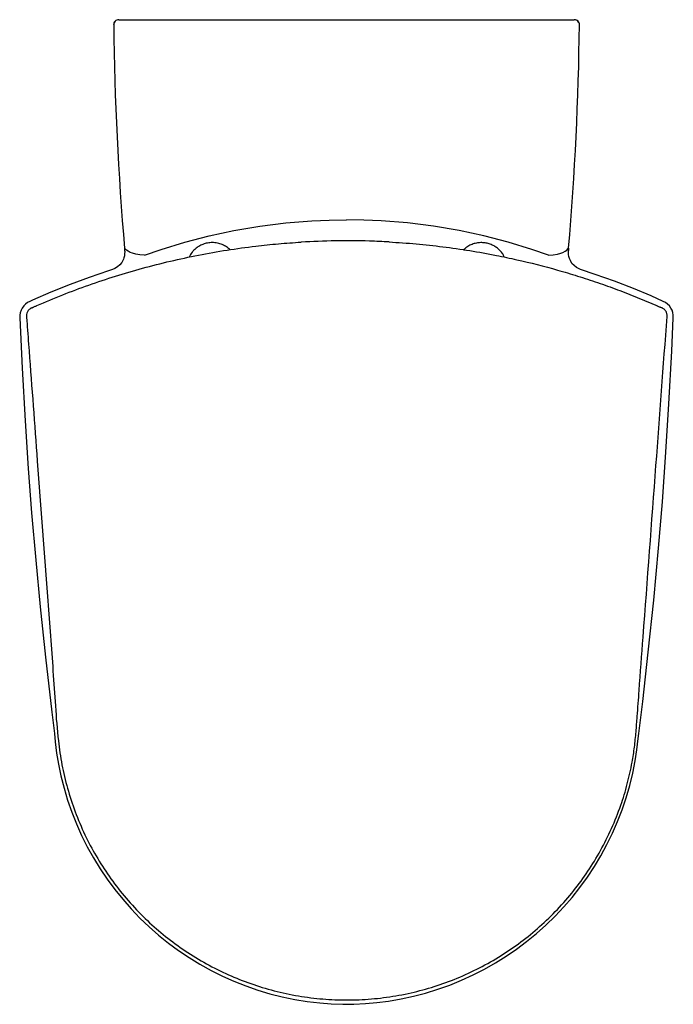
# Model space of a CAD drawing. Header units: millimetres. Extents: x 916.625 to 917.004, y 1556.423 to 1556.993.
import ezdxf

# ---------------------------------------------------------------- set-up
doc = ezdxf.new("R2010")
doc.units = ezdxf.units.MM
doc.layers.add('SANINDUSA', color=3, linetype='Continuous')

msp = doc.modelspace()

# ---------------------------------------------------------------- linework, layer by layer
at = {"layer": 'SANINDUSA'}
for p, q in [((916.6829040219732, 1556.993265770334), (916.6876833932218, 1556.993265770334)), ((916.6876833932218, 1556.993265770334), (916.814875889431, 1556.993265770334)), ((916.814875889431, 1556.993265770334), (916.9420684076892, 1556.993265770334)), ((916.9420684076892, 1556.993265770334), (916.9468477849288, 1556.993265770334)), ((916.6978517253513, 1556.856856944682), (916.7074073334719, 1556.860030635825)), ((916.9319000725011, 1556.856856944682), (916.922344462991, 1556.860030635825)), ((916.9961437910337, 1556.826903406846), (916.9960676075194, 1556.826937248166))]:
    msp.add_line(p, q, dxfattribs=at)
at = {"layer": 'SANINDUSA', "flags": 128}
for points in [[(916.6828401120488, 1556.993265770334), (916.6822585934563, 1556.993208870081), (916.6816991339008, 1556.993040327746), (916.6811829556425, 1556.992766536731), (916.6807296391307, 1556.992397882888), (916.6803563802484, 1556.991948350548), (916.6800773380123, 1556.991434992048), (916.6799030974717, 1556.990877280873), (916.6798402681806, 1556.990296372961)], [(916.6829040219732, 1556.993265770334), (916.6823146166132, 1556.993207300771), (916.6817481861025, 1556.993034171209), (916.6812268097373, 1556.992753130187), (916.6807708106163, 1556.992375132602), (916.6803979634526, 1556.991914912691), (916.68012280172, 1556.991390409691), (916.6799560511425, 1556.990822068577), (916.6799042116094, 1556.990232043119)], [(916.9498475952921, 1556.990232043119), (916.9497957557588, 1556.990822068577), (916.9496290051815, 1556.991390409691), (916.9493538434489, 1556.991914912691), (916.9489809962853, 1556.992375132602), (916.9485249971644, 1556.992753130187), (916.9480036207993, 1556.993034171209), (916.9474371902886, 1556.993207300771), (916.9468477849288, 1556.993265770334)], [(916.9499118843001, 1556.990296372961), (916.949849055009, 1556.990877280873), (916.9496748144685, 1556.991434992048), (916.9493957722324, 1556.991948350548), (916.9490225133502, 1556.992397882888), (916.9485691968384, 1556.992766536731), (916.9480530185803, 1556.993040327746), (916.9474935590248, 1556.993208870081), (916.9469120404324, 1556.993265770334)], [(916.7074073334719, 1556.860030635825), (916.72120416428, 1556.864244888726), (916.7352831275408, 1556.867910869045), (916.7495920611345, 1556.870999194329), (916.7645135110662, 1556.873548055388), (916.7796174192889, 1556.875448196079), (916.794829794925, 1556.876680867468), (916.8048376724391, 1556.877120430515), (916.8148758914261, 1556.877267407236)], [(916.922344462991, 1556.860030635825), (916.9085476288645, 1556.864244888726), (916.8944686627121, 1556.867910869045), (916.8801597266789, 1556.870999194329), (916.8652382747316, 1556.873548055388), (916.8501343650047, 1556.875448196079), (916.834921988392, 1556.876680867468), (916.8249141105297, 1556.877120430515), (916.8148758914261, 1556.877267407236)], [(916.6862551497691, 1556.859556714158), (916.6862894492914, 1556.858937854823), (916.6862563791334, 1556.857658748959), (916.6860993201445, 1556.856384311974), (916.6858151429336, 1556.855200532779), (916.6855217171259, 1556.854403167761)], [(916.6895319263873, 1556.858425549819), (916.6882637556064, 1556.859060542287), (916.6872668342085, 1556.859742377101), (916.6864087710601, 1556.860613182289), (916.6862420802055, 1556.86084378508), (916.6861714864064, 1556.860924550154)], [(916.6861828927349, 1556.860791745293), (916.6862096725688, 1556.860400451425), (916.6862387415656, 1556.859984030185), (916.6862551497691, 1556.859556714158)], [(916.7472145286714, 1556.859955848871), (916.7472127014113, 1556.859983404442), (916.7472127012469, 1556.859983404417), (916.7472127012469, 1556.859983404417)], [(916.8692370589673, 1556.861826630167), (916.869257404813, 1556.86184772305), (916.8692574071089, 1556.861847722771), (916.8692574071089, 1556.861847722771)], [(916.9402198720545, 1556.858425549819), (916.941488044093, 1556.859060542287), (916.9424849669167, 1556.859742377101), (916.9433430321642, 1556.860613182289), (916.9435819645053, 1556.860943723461)], [(916.9442334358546, 1556.854409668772), (916.944013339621, 1556.854957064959), (916.9437074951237, 1556.856102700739), (916.9435346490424, 1556.857211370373), (916.9434617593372, 1556.85846283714), (916.9434928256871, 1556.859533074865)], [(916.9435689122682, 1556.860791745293), (916.943542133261, 1556.860400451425), (916.9435130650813, 1556.859984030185), (916.9434928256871, 1556.859533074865)], [(916.6855128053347, 1556.854403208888), (916.6854133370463, 1556.854109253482), (916.6845459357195, 1556.852519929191), (916.6834371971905, 1556.851122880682), (916.6821012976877, 1556.849945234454), (916.6806129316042, 1556.849038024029), (916.6792668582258, 1556.84852128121)], [(916.6951517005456, 1556.8568980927), (916.6926573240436, 1556.857330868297), (916.6907293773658, 1556.857938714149), (916.6895319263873, 1556.858425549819)], [(916.6978517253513, 1556.856856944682), (916.6978323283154, 1556.856855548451), (916.6951517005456, 1556.8568980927)], [(916.9319000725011, 1556.856856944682), (916.9319194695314, 1556.856855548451), (916.9346000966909, 1556.8568980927)], [(916.9346000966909, 1556.8568980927), (916.93709447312, 1556.857330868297), (916.9390224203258, 1556.857938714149), (916.9402198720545, 1556.858425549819)], [(916.9504847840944, 1556.848538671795), (916.9496504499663, 1556.848805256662), (916.948121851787, 1556.849617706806), (916.9467061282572, 1556.85073334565), (916.9455312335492, 1556.852055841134), (916.9445701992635, 1556.853616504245), (916.9442523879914, 1556.854416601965)], [(916.6792835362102, 1556.848488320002), (916.6769578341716, 1556.847762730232), (916.665753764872, 1556.843937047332), (916.6546155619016, 1556.839801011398), (916.6435327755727, 1556.835345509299), (916.6328080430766, 1556.830711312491), (916.6313001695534, 1556.830024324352)], [(916.9984447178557, 1556.830010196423), (916.9913809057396, 1556.833150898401), (916.9811037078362, 1556.837446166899), (916.9702256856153, 1556.841665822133), (916.959039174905, 1556.845671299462), (916.9504681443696, 1556.848485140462)], [(916.6323198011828, 1556.826207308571), (916.6325936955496, 1556.826329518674), (916.6329451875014, 1556.826486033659)], [(916.6254387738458, 1556.820501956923), (916.6269118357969, 1556.79123631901), (916.6286073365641, 1556.76084889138), (916.6304098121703, 1556.733131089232), (916.6323464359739, 1556.70739299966), (916.6347131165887, 1556.680063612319), (916.6373426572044, 1556.653026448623), (916.6404489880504, 1556.6238676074), (916.6441115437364, 1556.591907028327), (916.6456029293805, 1556.579589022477)], [(916.9842520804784, 1556.579576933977), (916.986516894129, 1556.598153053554), (916.9897617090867, 1556.626659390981), (916.9928806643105, 1556.656779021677), (916.9956857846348, 1556.686933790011), (916.9979237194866, 1556.713890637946), (916.9999978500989, 1556.742692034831), (917.0017226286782, 1556.770629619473), (917.003342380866, 1556.801130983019), (917.0042308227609, 1556.820505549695)], [(916.6455470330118, 1556.579582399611), (916.6459971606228, 1556.574819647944), (916.6468378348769, 1556.568160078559), (916.6479204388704, 1556.561710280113), (916.6493234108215, 1556.555043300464), (916.6511251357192, 1556.547953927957), (916.6532308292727, 1556.540943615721), (916.6556374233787, 1556.534024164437), (916.6583410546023, 1556.527208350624), (916.6613372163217, 1556.520509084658), (916.6646207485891, 1556.513939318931), (916.668185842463, 1556.50751195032), (916.672026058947, 1556.501239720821), (916.6761343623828, 1556.495135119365), (916.6805030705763, 1556.489210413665), (916.6851240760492, 1556.483477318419), (916.6899889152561, 1556.477946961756), (916.6950888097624, 1556.472629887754), (916.7004147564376, 1556.467536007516), (916.7059379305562, 1556.462691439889), (916.711642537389, 1556.458105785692), (916.7175435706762, 1556.453764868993), (916.7236307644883, 1556.449676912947), (916.7298932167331, 1556.445849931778), (916.7363193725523, 1556.442291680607), (916.7428970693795, 1556.439009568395), (916.7496135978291, 1556.436010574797), (916.7564556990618, 1556.433301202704), (916.7634094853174, 1556.430887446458), (916.7704611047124, 1556.4287745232), (916.7775965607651, 1556.426966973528), (916.7848018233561, 1556.425468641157), (916.7920629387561, 1556.424282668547), (916.799366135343, 1556.423411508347), (916.8059568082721, 1556.422912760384), (916.8127945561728, 1556.422655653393), (916.8148752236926, 1556.422630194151)], [(916.8148762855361, 1556.422644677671), (916.8191374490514, 1556.422714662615), (916.8258063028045, 1556.423034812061), (916.8323922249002, 1556.423618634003), (916.8392198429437, 1556.424502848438), (916.846456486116, 1556.425747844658), (916.8536219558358, 1556.427300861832), (916.8607111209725, 1556.429160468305), (916.8677183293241, 1556.431325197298), (916.8746362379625, 1556.433792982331), (916.8814597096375, 1556.436562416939), (916.8881625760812, 1556.439621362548), (916.8947403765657, 1556.442968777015), (916.9011340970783, 1556.446577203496), (916.9073453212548, 1556.450445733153), (916.9133792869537, 1556.454576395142), (916.9192382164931, 1556.458970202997), (916.9249239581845, 1556.463628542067), (916.930441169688, 1556.468556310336), (916.935748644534, 1556.473723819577), (916.9407730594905, 1556.47905635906), (916.9455671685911, 1556.484602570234), (916.9501219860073, 1556.49035274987), (916.9544287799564, 1556.496296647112), (916.9584790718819, 1556.502423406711), (916.9622647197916, 1556.508721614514), (916.965777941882, 1556.515179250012), (916.969011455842, 1556.521783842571), (916.9719586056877, 1556.528522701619), (916.9746133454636, 1556.535382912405), (916.9769702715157, 1556.54235143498), (916.9790246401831, 1556.549415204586), (916.9807723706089, 1556.556561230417), (916.9822102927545, 1556.563778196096), (916.9831935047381, 1556.570168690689), (916.9839583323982, 1556.576753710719), (916.9842135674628, 1556.579581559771)]]:
    msp.add_lwpolyline(points, dxfattribs=at)
at = {"layer": 'SANINDUSA'}
for centre, radius, start, end in [((918.4198175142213, 1557.009756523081), 1.740022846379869, 180.6429190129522, 184.9111501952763), ((915.2099347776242, 1557.009756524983), 1.740022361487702, 355.0888483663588, 359.3570807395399), ((916.6354301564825, 1556.820917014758), 0.0100000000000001, 114.3754107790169, 182.3787895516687), ((916.8132169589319, 1556.413090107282), 0.452442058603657, 65.9349535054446, 66.02166095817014), ((916.9944870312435, 1556.821104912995), 0.009762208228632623, 356.4800383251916, 66.03594753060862)]:
    msp.add_arc(centre, radius, start, end, dxfattribs=at)
for points, knots in [([(916.8395820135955, 1556.864469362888), (916.835767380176, 1556.86464801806), (916.8253685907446, 1556.865135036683), (916.808337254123, 1556.865271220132), (916.7951514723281, 1556.864664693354), (916.7885510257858, 1556.864361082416)], [0, 0, 0, 0, 0.2244158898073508, 0.6117635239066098, 0.9999999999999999, 0.9999999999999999, 0.9999999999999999, 0.9999999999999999]), ([(916.6354152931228, 1556.827575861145), (916.6403724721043, 1556.829684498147), (916.6502867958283, 1556.833901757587), (916.6654932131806, 1556.839565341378), (916.6809318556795, 1556.844725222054), (916.696701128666, 1556.849350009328), (916.7127472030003, 1556.853423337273), (916.729085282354, 1556.856931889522), (916.7455956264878, 1556.85984079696), (916.7610562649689, 1556.861960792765), (916.7753818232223, 1556.863469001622), (916.7841612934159, 1556.864063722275), (916.7885510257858, 1556.864361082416)], [0, 0, 0, 0, 0.1027019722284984, 0.2054032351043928, 0.3086933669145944, 0.4119831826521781, 0.5171557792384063, 0.622328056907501, 0.7281666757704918, 0.8340050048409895, 0.9170025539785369, 1, 1, 1, 1]), ([(916.7471688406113, 1556.860050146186), (916.747096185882, 1556.860128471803), (916.7463965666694, 1556.860882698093), (916.7447252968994, 1556.861990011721), (916.7421715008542, 1556.863256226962), (916.7393259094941, 1556.863982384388), (916.7364067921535, 1556.864147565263), (916.7335849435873, 1556.863755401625), (916.7310038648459, 1556.862887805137), (916.7287382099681, 1556.86164863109), (916.7268532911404, 1556.860147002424), (916.7250311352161, 1556.858239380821), (916.724176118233, 1556.856623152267), (916.7236683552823, 1556.855663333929)], [0, 0, 0, 0, 0.01152259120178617, 0.1109552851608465, 0.2131212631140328, 0.3186508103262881, 0.4251857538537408, 0.5267600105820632, 0.6241411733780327, 0.7174757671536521, 0.8038228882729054, 0.8834976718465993, 0.9999999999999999, 0.9999999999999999, 0.9999999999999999, 0.9999999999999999]), ([(916.8395820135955, 1556.864469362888), (916.8447798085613, 1556.864131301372), (916.8551827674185, 1556.86345469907), (916.8707465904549, 1556.861748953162), (916.8862704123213, 1556.859536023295), (916.900554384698, 1556.856976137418), (916.9175573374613, 1556.853383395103), (916.9332745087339, 1556.849393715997), (916.9488170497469, 1556.844765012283), (916.9604228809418, 1556.840961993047), (916.9719340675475, 1556.836830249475), (916.9833576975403, 1556.832397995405), (916.9908618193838, 1556.829183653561), (916.9946153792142, 1556.827575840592)], [0, 0, 0, 0, 0.09709159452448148, 0.1943208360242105, 0.2919644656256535, 0.3897460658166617, 0.4653717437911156, 0.6169188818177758, 0.6932021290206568, 0.7694854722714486, 0.8461781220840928, 0.9230583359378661, 1, 1, 1, 1]), ([(916.9062353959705, 1556.855720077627), (916.9059693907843, 1556.856346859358), (916.9054101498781, 1556.857664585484), (916.9039736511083, 1556.859336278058), (916.9023171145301, 1556.860896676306), (916.900371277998, 1556.8621999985), (916.898179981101, 1556.863216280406), (916.8957872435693, 1556.863877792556), (916.8932751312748, 1556.864135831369), (916.8907294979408, 1556.863963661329), (916.8881810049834, 1556.863346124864), (916.8856660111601, 1556.862227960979), (916.8838534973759, 1556.861007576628), (916.8829382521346, 1556.860142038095), (916.882732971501, 1556.859947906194)], [0, 0, 0, 0, 0.0728975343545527, 0.1532574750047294, 0.2345799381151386, 0.3177326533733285, 0.4040221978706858, 0.4935826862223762, 0.5836832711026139, 0.6745741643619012, 0.7669451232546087, 0.864439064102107, 0.9695949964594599, 1, 1, 1, 1]), ([(916.8828179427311, 1556.859983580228), (916.8829496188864, 1556.859966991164), (916.8830866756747, 1556.859949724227), (916.8832038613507, 1556.859882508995), (916.8832084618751, 1556.859879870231)], [0, 0, 0, 0, 0.9607415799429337, 1, 1, 1, 1]), ([(916.6323198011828, 1556.826207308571), (916.631828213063, 1556.825927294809), (916.6308449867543, 1556.825367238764), (916.6298361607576, 1556.823969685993), (916.6293570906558, 1556.822541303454), (916.629367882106, 1556.821623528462), (916.6293720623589, 1556.821268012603)], [0, 0, 0, 0, 0.2753083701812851, 0.5506447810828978, 0.8259345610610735, 1, 1, 1, 1]), ([(916.6329451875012, 1556.826486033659), (916.6329884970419, 1556.826505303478), (916.6330763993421, 1556.826544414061), (916.6336208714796, 1556.82678612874), (916.6343732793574, 1556.827118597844), (916.6350229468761, 1556.827404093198), (916.6353586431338, 1556.827551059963), (916.6354152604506, 1556.827575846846)], [0, 0, 0, 0, 0.2341940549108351, 0.4753270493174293, 0.7371852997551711, 0.9556746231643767, 1, 1, 1, 1]), ([(916.9946153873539, 1556.82757583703), (916.9946897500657, 1556.827543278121), (916.9950828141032, 1556.827371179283), (916.9957500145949, 1556.827077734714), (916.996465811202, 1556.826761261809), (916.9969615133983, 1556.826541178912), (916.9970441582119, 1556.826504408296), (916.9970854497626, 1556.826486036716)], [0, 0, 0, 0, 0.05826187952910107, 0.3079587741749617, 0.5435473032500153, 0.7719440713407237, 1, 1, 1, 1]), ([(917.0006585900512, 1556.821268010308), (917.0006456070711, 1556.821833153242), (917.0006196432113, 1556.822963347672), (916.9998698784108, 1556.824513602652), (916.9988407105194, 1556.825614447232), (916.9980269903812, 1556.826041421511), (916.997710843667, 1556.826207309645)], [0, 0, 0, 0, 0.2750634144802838, 0.5500823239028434, 0.8251978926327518, 0.9999999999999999, 0.9999999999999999, 0.9999999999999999, 0.9999999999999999]), ([(916.6293720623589, 1556.821268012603), (916.6294714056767, 1556.819938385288), (916.6299681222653, 1556.813290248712), (916.6320533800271, 1556.785368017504), (916.6360770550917, 1556.731735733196), (916.6406241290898, 1556.669896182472), (916.6442956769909, 1556.62258208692), (916.6460988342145, 1556.595527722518), (916.6474007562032, 1556.577367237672), (916.649707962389, 1556.561421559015), (916.6529703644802, 1556.547693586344), (916.657406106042, 1556.534122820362), (916.6629793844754, 1556.521011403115), (916.669587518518, 1556.508507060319), (916.6771928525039, 1556.496624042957), (916.6858753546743, 1556.485288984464), (916.6954728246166, 1556.474761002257), (916.7058472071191, 1556.465149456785), (916.7169563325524, 1556.456454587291), (916.7288999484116, 1556.448632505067), (916.7414416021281, 1556.441874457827), (916.7544148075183, 1556.436238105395), (916.7677793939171, 1556.431708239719), (916.7816434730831, 1556.428280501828), (916.7957331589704, 1556.426052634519), (916.8098731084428, 1556.425028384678), (916.823978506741, 1556.425185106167), (916.8381726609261, 1556.426541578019), (916.8521525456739, 1556.429092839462), (916.8658016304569, 1556.432795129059), (916.8790642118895, 1556.437606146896), (916.8920285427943, 1556.443588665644), (916.9044070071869, 1556.450640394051), (916.9160615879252, 1556.45865241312), (916.9269839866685, 1556.467581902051), (916.9372375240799, 1556.477517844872), (916.9465837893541, 1556.488270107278), (916.9549303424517, 1556.499688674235), (916.9622822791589, 1556.511731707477), (916.9686686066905, 1556.524503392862), (916.9738083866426, 1556.537433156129), (916.9777298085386, 1556.550287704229), (916.9802834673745, 1556.561588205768), (916.9817958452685, 1556.571703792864), (916.9826689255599, 1556.580535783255), (916.983490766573, 1556.591459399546), (916.9848561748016, 1556.609776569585), (916.9884837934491, 1556.658293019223), (916.9938813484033, 1556.730563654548), (916.998508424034, 1556.792490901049), (917.0006585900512, 1556.821268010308)], [0, 0, 0, 0, 0.004059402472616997, 0.020297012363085, 0.08524745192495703, 0.1678038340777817, 0.2090820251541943, 0.2297242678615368, 0.2503617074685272, 0.2644943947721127, 0.2787252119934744, 0.2932655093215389, 0.3079127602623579, 0.3220454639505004, 0.3362762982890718, 0.3508166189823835, 0.3654638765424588, 0.3795954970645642, 0.3938252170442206, 0.4083642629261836, 0.4230102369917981, 0.4371458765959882, 0.451379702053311, 0.4659233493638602, 0.4805740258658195, 0.4947557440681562, 0.5090366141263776, 0.523471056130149, 0.5381158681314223, 0.552248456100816, 0.5664791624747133, 0.5810192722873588, 0.5956663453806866, 0.6097987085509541, 0.6240291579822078, 0.6385690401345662, 0.6532158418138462, 0.6673498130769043, 0.6815819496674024, 0.6961236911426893, 0.7107724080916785, 0.7238886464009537, 0.7370048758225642, 0.746004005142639, 0.7550114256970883, 0.7640192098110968, 0.7793554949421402, 0.8109337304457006, 0.9121423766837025, 0.9999999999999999, 0.9999999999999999, 0.9999999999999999, 0.9999999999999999])]:
    msp.add_open_spline(points, degree=3, knots=knots, dxfattribs=at)

doc.saveas('drawing.dxf')
